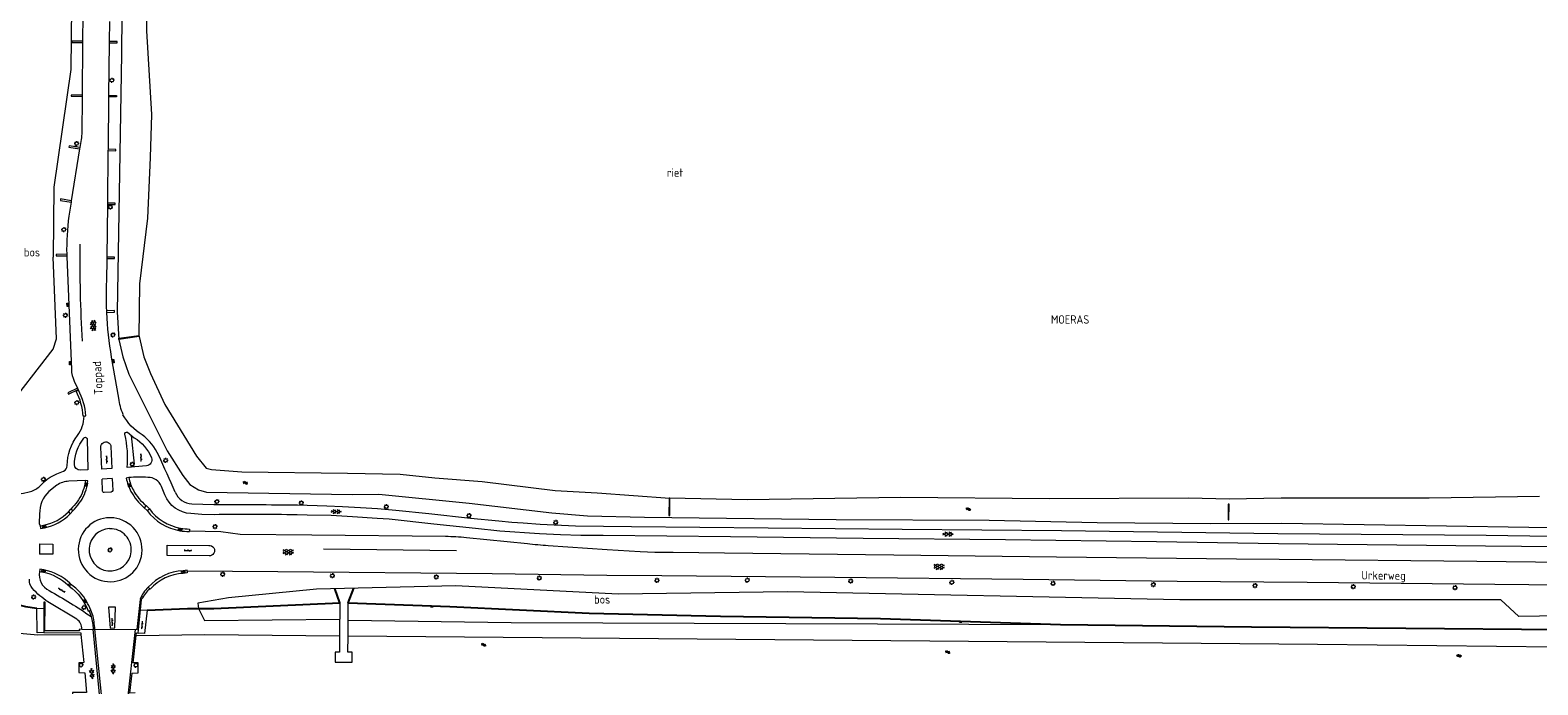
# Model space of a CAD drawing. Extents: x 168769 to 512904, y 516715 to 1559940.
# Tile 109 of 256: x 170317 to 170765, y 518942 to 519137. Entities that reach past the tile are written whole.
import ezdxf

# ---------------------------------------------------------------- set-up
doc = ezdxf.new("R2010")
doc.units = 0
doc.header["$MEASUREMENT"] = 0
doc.layers.get('0').update_dxf_attribs({"linetype": 'CONTINUOUS'})
for name, color, linetype, lineweight in [('B04_KUNSTWERK', 32, 'CONTINUOUS', 0), ('Q04_wegmarkering', 7, 'CONTINUOUS', 0), ('Q07_KADEMUUR', 7, 'CONTINUOUS', 0), ('Q10_steiger', 7, 'CONTINUOUS', 0), ('Q21_LANTAARNPAAL', 7, 'CONTINUOUS', 18), ('Q97_TROTTOIRKOLK', 7, 'CONTINUOUS', 0), ('S01_symb_gesloten_verh', 7, 'CONTINUOUS', 0), ('S02_symb_open_verh', 7, 'CONTINUOUS', 13), ('T09_INSTEEKSLOOT', 72, 'CONTINUOUS', 0), ('T51_CULTUURSCHEIDING', 3, 'CONTINUOUS', 0), ('V00_kant_verharding', 252, 'CONTINUOUS', 0)]:
    doc.layers.add(name, color=color, linetype=linetype, lineweight=lineweight)
for name, color, linetype in [('Q08_REMMINGSWERK', 7, 'CONTINUOUS'), ('S04_Talud', 7, 'CONTINUOUS'), ('S05_Water', 132, 'CONTINUOUS'), ('T20_TALUD', 34, 'CONTINUOUS'), ('Z05_Cultuuraanduiding', 3, 'CONTINUOUS'), ('Z06_STRAATNAAM', 7, 'CONTINUOUS')]:
    doc.layers.add(name, color=color, linetype=linetype)
doc.styles.add('ISOCP', font='isocp.shx', dxfattribs={"height": 1.8})

# ---------------------------------------------------------------- blocks, each defined once
blk = doc.blocks.new('Q21')
at = {"color": 0}
for points in [[(-1.5, 0), (-1, 0)], [(-1.06, 1.06), (-0.71, 0.71)], [(0, 1.5), (0, 1)], [(1.06, 1.06), (0.71, 0.71)], [(1.5, 0), (1, 0)], [(-1.06, -1.06), (-0.71, -0.71)], [(0, -1.5), (0, -1)], [(1.06, -1.06), (0.71, -0.71)]]:
    blk.add_lwpolyline(points, dxfattribs=at)
blk.add_circle((0, 0), 1, dxfattribs=at)
blk = doc.blocks.new('S05')
at = {"color": 0}
for p, q in [((0.08, 0.3), (0.38, 0.59)), ((0.11, -0.19), (0.41, 0.09)), ((0.38, 0.59), (0.68, 0.71)), ((0.41, 0.09), (0.71, 0.21)), ((0.68, 0.71), (1.01, 0.62)), ((0.71, 0.21), (1.02, 0.12)), ((1.01, 0.62), (1.33, 0.37)), ((1.02, 0.12), (1.36, -0.12)), ((1.33, 0.37), (1.66, 0.13)), ((1.66, 0.13), (1.97, 0.04)), ((1.97, 0.04), (2.28, 0.16)), ((2.28, 0.16), (2.58, 0.44)), ((1.36, -0.12), (1.68, -0.37)), ((1.68, -0.37), (2, -0.46)), ((2, -0.46), (2.31, -0.33)), ((2.31, -0.33), (2.61, -0.05))]:
    blk.add_line(p, q, dxfattribs=at)
blk = doc.blocks.new('S026')
for p, q in [((0, 0), (4.4, 0)), ((0.2, 0.5), (0.2, 0)), ((1.2, 0), (1.2, -0.5)), ((2.2, 0.5), (2.2, 0)), ((3.2, 0), (3.2, -0.5)), ((4.2, 0.5), (4.2, 0))]:
    blk.add_line(p, q)
blk = doc.blocks.new('S04')
at = {"color": 0}
for p, q in [((0, 0.5), (0.5, 0.5)), ((0, 0.25), (1, 0.25)), ((0, 0), (0.5, 0)), ((0, -0.25), (1, -0.25)), ((0, -0.5), (0.5, -0.5))]:
    blk.add_line(p, q, dxfattribs=at)
blk = doc.blocks.new('S014')
at = {"color": 0}
for p, q in [((0, -0.75), (4.2, 1.67)), ((0, 0.65), (1.78, 1.67)), ((5.07, -1.52), (0, 1.4)), ((2.64, -1.52), (0, 0)), ((1.08, -1.52), (6.15, 1.4)), ((6.15, -0.75), (1.95, 1.67)), ((3.51, -1.52), (6.15, 0)), ((6.15, 0.65), (4.37, 1.67))]:
    blk.add_line(p, q, dxfattribs=at)
blk = doc.blocks.new('S016')
at = {"color": 0, "linetype": 'Continuous'}
for points in [[(0.01, -0.38), (2.65, 1.15)], [(2.65, -1.15), (0.01, 0.38)], [(5.07, -1.15), (1.09, 1.15)], [(1.09, -1.15), (5.07, 1.15)], [(6.16, -0.38), (3.51, 1.15)], [(3.51, -1.15), (6.16, 0.37)]]:
    blk.add_lwpolyline(points, dxfattribs=at)
blk = doc.blocks.new('Q97')
blk.add_hatch(color=256).paths.add_polyline_path([(-1, 1), (-1, 0), (1, 1)])
blk.add_line((1, 1), (-1, 0))
at = {"color": 0}
for points in [[(-1, 0), (-1, 1), (1, 1), (1, 0), (-1, 0)], [(0, 0.8), (0, 1)]]:
    blk.add_lwpolyline(points, dxfattribs=at)

msp = doc.modelspace()

# ---------------------------------------------------------------- linework, layer by layer
at = {"layer": 'B04_KUNSTWERK'}
for points in [[(170343.87, 519044.73), (170343.85, 519045.11), (170349.82, 519045.91), (170349.87, 519045.59), (170343.87, 519044.73)], [(170332.07, 518958.52), (170332.1, 518958.1), (170321.88, 518958.12), (170321.96, 518966.69), (170321.56, 518966.69), (170321.55, 518964.77)], [(170332.8, 518958.62), (170349.31, 518958.57), (170350.23, 518967.5)], [(170350.26, 518964.34), (170350.58, 518967.5), (170350.23, 518967.5)], [(170321.55, 518964.77), (170321.51, 518957.65)], [(170349.55, 518957.48), (170350.26, 518964.34)], [(170321.51, 518957.65), (170332.52, 518957.57), (170332.57, 518957.02)], [(170332.57, 518957.02), (170333.39, 518948.69), (170331.94, 518948.65), (170331.94, 518945.75), (170333.69, 518945.68), (170334.27, 518939.86), (170330.1, 518939.82), (170330.04, 518935.88)], [(170332.8, 518958.62), (170332.07, 518958.52)], [(170348.72, 518939.69), (170347.05, 518939.67), (170347.8, 518945.6), (170349.59, 518945.64), (170349.59, 518948.59), (170348.1, 518948.62), (170348.97, 518956.8)], [(170348.97, 518956.8), (170349.05, 518957.52), (170349.55, 518957.48)]]:
    msp.add_lwpolyline(points, dxfattribs=at)
for points in [[(170507.5, 518992.41), (170507.54, 518997.53), (170507.29, 518997.53), (170507.25, 518992.41)], [(170673.39, 518995.76), (170673.35, 518991.16), (170673.6, 518991.16), (170673.64, 518995.76)]]:
    msp.add_lwpolyline(points, close=True, dxfattribs=at)
at = {"layer": 'Q04_wegmarkering'}
msp.add_lwpolyline([(170332.27, 519072.98, 0.017218), (170332.92, 519044.18)], format="xyb", dxfattribs=at)
msp.add_lwpolyline([(170404.66, 518982.47), (170444.14, 518982.03)], dxfattribs=at)
at = {"layer": 'Q07_KADEMUUR'}
for points in [[(170088.75, 518960.88), (170264.82, 518958.57), (170312.18, 518957.61), (170319.76, 518956.99), (170332.57, 518957.02)], [(170348.97, 518956.8), (170369.38, 518957.09), (170409.42, 518956.69)], [(170411.93, 518956.63), (170699.93, 518954.17), (170806.28, 518953.03), (171000, 518951.23), (171052.86, 518950.97)]]:
    msp.add_lwpolyline(points, dxfattribs=at)
at = {"layer": 'Q08_REMMINGSWERK'}
for points in [[(170409.53, 518966.44), (170408, 518970.68)], [(170411.99, 518966.45), (170413.64, 518970.8)]]:
    msp.add_lwpolyline(points, dxfattribs=at)
at = {"layer": 'Q10_steiger'}
for points in [[(170409.53, 518966.44), (170409.42, 518956.69)], [(170411.93, 518956.63), (170411.99, 518966.45)], [(170409.42, 518956.69), (170409.36, 518951.82), (170408.09, 518951.83), (170408.1, 518948.88), (170413.16, 518948.81), (170413.15, 518951.76), (170411.9, 518951.78), (170411.93, 518956.63)]]:
    msp.add_lwpolyline(points, dxfattribs=at)
at = {"layer": 'T09_INSTEEKSLOOT'}
for points in [[(170346.22, 519273.87), (170346.17, 519240.38), (170344.93, 519165.07), (170344.66, 519129.43), (170343.36, 519052.95), (170343.87, 519044.73)], [(170349.87, 519045.59), (170350.08, 519061.22), (170352.4, 519080.71), (170353.24, 519098.72), (170353.66, 519111.53), (170352.17, 519136.36), (170352.54, 519160.27), (170353.7, 519184.73), (170355.24, 519208.16), (170356.15, 519227.7), (170355.99, 519251.23), (170355.07, 519253.56), (170353.83, 519255.84), (170353.13, 519256.7)], [(170343.87, 519044.73), (170345.03, 519039.56), (170346.76, 519034.43), (170358.23, 519011.65), (170362.83, 519004.28), (170364.92, 519001.66), (170367.47, 519000), (170369.91, 518999.35), (170413.19, 518998.65), (170421.05, 518998.71), (170447.94, 518996.1), (170472.5, 518993.23), (170483.01, 518992.32), (170499.99, 518991.9), (170556.88, 518991.24), (170602.33, 518990.99), (170634.46, 518990.37), (170668.09, 518989.99), (170689.29, 518990.17), (170787.09, 518988.59)], [(170349.87, 519045.59), (170351.29, 519039.51), (170353.21, 519034.58), (170357.54, 519025.41), (170366.92, 519010.01), (170369.76, 519006.51), (170371.36, 519006.05), (170380.38, 519005.39), (170411.77, 519005.03), (170427.39, 519004.66), (170437.68, 519003.55), (170451.8, 519002.55), (170473.47, 518999.79), (170485.95, 518999.13), (170507.54, 518997.53)], [(170765.82, 518998.05), (170733.07, 518997.53), (170689.14, 518997.59), (170673.62, 518997.23), (170661.72, 518997.51), (170620.24, 518997.34), (170576.12, 518997.79), (170530.49, 518997.1), (170507.54, 518997.53)]]:
    msp.add_lwpolyline(points, dxfattribs=at)
at = {"layer": 'T20_TALUD'}
for points in [[(170151.13, 518967.09), (170159.51, 518968.62), (170167.79, 518969.1), (170179.43, 518969.44), (170199.64, 518971.21), (170225.75, 518970.51), (170246.36, 518969.28), (170292.34, 518968.19), (170309.49, 518967.1), (170316.13, 518965.36), (170319.49, 518964.83)], [(170352.2, 518964.24), (170364.19, 518964.78), (170372.01, 518964.75), (170409.53, 518966.44)], [(170411.99, 518966.45), (170442.19, 518965.41), (170483.59, 518963.42), (170522.6, 518962.48), (170570.11, 518961.79), (170623.56, 518960.02), (170680.31, 518959.31), (170817.84, 518958.1), (170861.96, 518957.02), (170931.41, 518956.62), (171018.15, 518955.56), (171050.31, 518954.97)]]:
    msp.add_lwpolyline(points, dxfattribs=at)
at = {"layer": 'T51_CULTUURSCHEIDING'}
for points in [[(170333.33, 519397.02), (170330.8, 519358.21), (170331.96, 519349.48), (170329.58, 519124.92), (170324.57, 519089.94), (170324.35, 519069.18)], [(170324.32, 519041.81), (170325.36, 519044.91), (170324.35, 519069.18)], [(170308.32, 519062.04), (170307.25, 519036.39), (170307.68, 519022.97), (170309.8, 519023.04), (170324.32, 519041.81)], [(171033.98, 518962.06), (170901.43, 518962.64), (170833.15, 518963.56), (170759.76, 518962.38), (170754.37, 518967.37), (170659.01, 518967.38), (170542.48, 518969.7), (170492.14, 518969.01), (170443.92, 518971.47), (170402.59, 518970.56), (170376.44, 518967.94), (170367.33, 518966.41), (170367.45, 518964.77), (170369.23, 518961.19), (170409.47, 518961.62)], [(170411.96, 518961.35), (170460.41, 518960.63), (170623.56, 518960.02)]]:
    msp.add_lwpolyline(points, dxfattribs=at)
at = {"layer": 'V00_kant_verharding'}
for points in [[(170333.26, 519148.9), (170333.06, 519133.29), (170333.06, 519132.9), (170332.89, 519117.28), (170332.89, 519116.88), (170332.82, 519105.77, -0.034073), (170332.54, 519103.49), (170332.26, 519101.73), (170332.19, 519101.32), (170329.72, 519085.92), (170329.66, 519085.51), (170328.98, 519081.3, 0.034618), (170328.34, 519070.03, 0.001359), (170328.35, 519069.59, 0.000867), (170328.35, 519069.31), (170329.74, 519035.74, 0.113924), (170330.57, 519032.35), (170331.56, 519030.27), (170331.74, 519029.88), (170331.85, 519029.65)], [(170360.56, 518999.33, 0.006599), (170355.67, 519010.26, 0.137541), (170350.73, 519016.33, -0.116639), (170345.03, 519022.32), (170345.12, 519022.39, -0.070008), (170343.79, 519027.22), (170341.7, 519039.43, -0.032023), (170340.25, 519052.72, -0.001052), (170340.23, 519053.16, -0.02136), (170340.26, 519062.09), (170340.34, 519068.76), (170340.34, 519069.14), (170340.53, 519084.78), (170340.53, 519085.2), (170340.71, 519100.79), (170340.72, 519101.2), (170340.9, 519116.82), (170340.91, 519117.2), (170341.09, 519132.82), (170341.1, 519133.24), (170341.17, 519139.2)], [(170333.52, 519021.88), (170333.26, 519021.88, 0.103854), (170331.15, 519029.34), (170331.85, 519029.65)], [(170334.06, 519021.97, 0.097747), (170331.85, 519029.65)], [(170312.99, 518998.6, -0.008854), (170315.47, 518999.03), (170317.17, 518999.41, 0.136621), (170320.16, 519000.97, -0.142616), (170327.41, 519005.54, 0.278063), (170328.51, 519007.24, -0.15725), (170331.53, 519016.18, 0.156941), (170333.52, 519021.88)], [(170338.48, 519012.69, -1.005325), (170341.48, 519012.86)], [(170329.01, 519002.6, 0.127015), (170325.42, 519001.4)], [(170333.74, 519001.86, -0.1109), (170331.48, 518996.49)], [(170332.09, 518996.04, 0.114694), (170334.46, 519001.54)], [(170346.01, 519003.51, 0.069482), (170347.44, 518999.53)], [(170352.47, 519003.72, 0.030613), (170346.82, 519003.67)], [(170346.82, 519003.67, 0.085232), (170348.15, 518999.89)], [(170356.52, 519001.06, 0.308455), (170352.47, 519003.72)], [(170323.08, 518999.58, 0.20665), (170320.3, 518992.88)], [(170339.52, 518999.2, -0.431146), (170338.99, 518999.67)], [(170342, 518999.87, -0.393573), (170341.51, 518999.33)], [(170347.44, 518999.53, 0.083627), (170351.39, 518994.73)], [(170348.15, 518999.89, 0.098328), (170351.94, 518995.33)], [(170365.23, 518992.96, -0.295138), (170357.53, 518998.55)], [(170360.56, 518999.33, 0.285956), (170365.48, 518995.9)], [(170321.59, 518989.54, 0.149846), (170328.83, 518993.48)], [(170321.72, 518988.79, 0.153724), (170329.35, 518992.89)], [(170331.48, 518996.49, -0.031364), (170329.61, 518994.32)], [(170330.17, 518993.76, 0.055095), (170332.09, 518996.04)], [(170352.26, 518993.88, 0.196785), (170361.98, 518987.89)], [(170352.9, 518994.39, 0.200499), (170362.15, 518988.68)], [(170372.08, 518995.66, -0.00358), (170396.94, 518995.54)], [(170396.77, 518992.59, 0.008155), (170372.12, 518992.64)], [(170341.14, 518991.74, 0.404942), (170331.78, 518982.45)], [(170341.02, 518988.52, 0.378859), (170335.01, 518982.71)], [(170347.5, 518981.66, 0.446856), (170341.15, 518988.49)], [(170350.74, 518982.07, 0.417779), (170341.36, 518991.73)], [(170362.15, 518988.68, 0.026011), (170364.84, 518988.38)], [(170361.98, 518987.89, 0.029257), (170364.78, 518987.63)], [(170370.58, 518983.5, -1.086707), (170370.64, 518980.44)], [(170440.87, 518986.22, -0.037815), (170447.08, 518985.84)], [(170465.18, 518984.04, 0.011744), (170471.4, 518983.54)], [(170331.78, 518982.45, 0.428409), (170341.45, 518972.74)], [(170335.01, 518982.71, 0.400613), (170340.6, 518975.95)], [(170340.6, 518975.95, 0.411729), (170347.5, 518981.66)], [(170341.45, 518972.74, 0.408234), (170350.74, 518982.07)], [(170320.26, 518975.7, 0.344578), (170323.16, 518970.12)], [(170328.71, 518971.67, 0.147415), (170321.43, 518975.47)], [(170329.26, 518972.26, 0.149433), (170321.55, 518976.24)], [(170362.94, 518975.98, 0.20068), (170352.58, 518971.08)], [(170362.98, 518975.18, 0.200717), (170353.18, 518970.54)], [(170318.21, 518970.71, -0.226775), (170317.26, 518973.5)], [(170322.75, 518966.77, -0.069944), (170318.21, 518970.71)], [(170323.16, 518970.12, -0.020671), (170335.57, 518962.42)], [(170329.06, 518971.4, -0.155937), (170334.72, 518963.99)], [(170332.47, 518969.39, 0.052949), (170329.52, 518972.01)], [(170352.58, 518971.08, 0.11773), (170350.19, 518967.58)], [(170352.96, 518970.72, 0.065773), (170350.67, 518967.56)], [(170335.48, 518964.26, 0.087322), (170332.47, 518969.39)], [(170332.8, 518958.62, 0.274562), (170331.34, 518961.63)], [(170335.57, 518962.42, -0.063879), (170336.23, 518958.63)], [(170336.75, 518958.61, 0.032157), (170336.04, 518963.02)]]:
    msp.add_lwpolyline(points, format="xyb", dxfattribs=at)
for points in [[(170333.06, 519133.29), (170329.85, 519133.34), (170329.84, 519132.95), (170333.06, 519132.9)], [(170341.09, 519132.82), (170343.3, 519132.79), (170343.3, 519133.21), (170341.1, 519133.24)], [(170332.89, 519117.28), (170329.68, 519117.32), (170329.67, 519116.94), (170332.89, 519116.88)], [(170340.91, 519117.2), (170343.12, 519117.17), (170343.11, 519116.79), (170340.9, 519116.82)], [(170332.26, 519101.73), (170329.06, 519102.24), (170328.98, 519101.83), (170332.19, 519101.32)], [(170340.71, 519100.79), (170342.94, 519100.77), (170342.94, 519101.17), (170340.72, 519101.2)], [(170329.72, 519085.92), (170326.55, 519086.43), (170326.46, 519086.02), (170329.66, 519085.51)], [(170340.53, 519084.78), (170342.78, 519084.76), (170342.78, 519085.17), (170340.53, 519085.2)], [(170328.34, 519070.03), (170325.17, 519069.96), (170325.2, 519069.56), (170328.35, 519069.59)], [(170340.34, 519068.76), (170342.57, 519068.73), (170342.58, 519069.12), (170340.34, 519069.14)], [(170340.25, 519052.72), (170342.52, 519052.83), (170342.51, 519053.26), (170340.23, 519053.16)], [(170331.56, 519030.27), (170328.66, 519028.83), (170328.86, 519028.45), (170331.74, 519029.88)], [(170333.52, 519021.88), (170334.06, 519021.97)], [(170347.53, 519016.21), (170348.37, 519007.67), (170347.62, 519006.77)], [(170338.76, 519006.16), (170338.48, 519012.69)], [(170341.48, 519012.86), (170341.75, 519006.33), (170338.76, 519006.16)], [(170333.9, 519002.85), (170329.01, 519002.6)], [(170334.46, 519001.54), (170334.66, 519002.72), (170333.9, 519002.85), (170333.74, 519001.86)], [(170341.87, 519003.37), (170338.87, 519003.17)], [(170338.99, 518999.67), (170338.87, 519003.17)], [(170341.87, 519003.37), (170342, 518999.87)], [(170346.82, 519003.67), (170346.01, 519003.51)], [(170325.42, 519001.4), (170323.08, 518999.58)], [(170341.51, 518999.33), (170339.52, 518999.2)], [(170357.53, 518998.55), (170356.52, 519001.06)], [(170320.3, 518992.88), (170320.21, 518990.03)], [(170328.83, 518993.48), (170329.35, 518992.89), (170330.17, 518993.76), (170329.61, 518994.32)], [(170328.83, 518993.48), (170329.61, 518994.32)], [(170329.35, 518992.89), (170330.17, 518993.76)], [(170351.94, 518995.33), (170351.39, 518994.73)], [(170351.39, 518994.73), (170352.26, 518993.88)], [(170351.94, 518995.33), (170352.9, 518994.39)], [(170352.26, 518993.88), (170352.9, 518994.39)], [(170372.12, 518992.64), (170368.48, 518992.69), (170365.23, 518992.96)], [(170365.48, 518995.9), (170372.08, 518995.66)], [(170399.8, 518992.53), (170396.77, 518992.59)], [(170396.94, 518995.54), (170405.65, 518995.26)], [(170652.12, 518984.62), (170607.23, 518985.15), (170564.93, 518985.6), (170525.56, 518986.06), (170487.71, 518986.5), (170481.12, 518986.47), (170475.08, 518986.64), (170468.78, 518986.98), (170457.05, 518987.8), (170449.8, 518988.59), (170437.38, 518989.88), (170424.16, 518991.3), (170420.58, 518991.56), (170413.29, 518992.04), (170406.92, 518992.37), (170399.8, 518992.53)], [(170405.65, 518995.26), (170410.31, 518995.11), (170415.61, 518994.77), (170420.66, 518994.49), (170426.16, 518994.01), (170435.89, 518992.97)], [(170435.89, 518992.97), (170448.25, 518991.63)], [(170320.21, 518990.03), (170320.42, 518989.33)], [(170320.42, 518989.33), (170321.59, 518989.54)], [(170320.42, 518989.33), (170320.55, 518988.55), (170321.72, 518988.79)], [(170341.15, 518988.49), (170341.02, 518988.52)], [(170341.36, 518991.73), (170341.14, 518991.74)], [(170364.84, 518988.38), (170364.8, 518987.86)], [(170448.25, 518991.63), (170456.72, 518990.84), (170460.61, 518990.42), (170463.94, 518990.25), (170469, 518989.85), (170479.53, 518989.29), (170496.16, 518989.17), (170536.7, 518988.72)], [(170536.7, 518988.72), (170576.53, 518988.33)], [(170576.53, 518988.33), (170623.87, 518987.91), (170688.15, 518987.06), (170750.02, 518986.54)], [(170320.24, 518983.95), (170324.25, 518983.88), (170324.24, 518980.9), (170320.24, 518980.96)], [(170320.24, 518983.95), (170320.24, 518980.96)], [(170370.64, 518980.44), (170358.2, 518980.55), (170358.2, 518983.6), (170370.58, 518983.5)], [(170364.78, 518987.63), (170364.8, 518987.86), (170374.15, 518987.62), (170379.89, 518986.86), (170401.21, 518986.68), (170440.87, 518986.22)], [(170447.08, 518985.84), (170465.18, 518984.04)], [(170471.4, 518983.54), (170488.94, 518982.28)], [(170749.8, 518983.32), (170688.31, 518984.01), (170652.12, 518984.62)], [(170750.02, 518986.54), (170788.85, 518985.97)], [(170488.94, 518982.28), (170498.73, 518981.7)], [(170498.73, 518981.7), (170503.01, 518981.56), (170508.48, 518981.52), (170523.72, 518981.29), (170574.07, 518980.69), (170622.4, 518980.17), (170675.83, 518979.56), (170688.55, 518979.42)], [(170688.55, 518979.42), (170747.27, 518978.82)], [(170803.38, 518982.76), (170749.8, 518983.32)], [(170321.55, 518976.24), (170320.4, 518976.46), (170320.26, 518975.7)], [(170321.43, 518975.47), (170320.26, 518975.7)], [(170488.82, 518974.62), (170454.72, 518975.12), (170391.08, 518975.72), (170364.12, 518975.89), (170364.1, 518976.14), (170362.94, 518975.98)], [(170364.12, 518975.89), (170364.16, 518975.34), (170362.98, 518975.18)], [(170505.17, 518974.46), (170488.82, 518974.62)], [(170747.27, 518978.82), (170816.85, 518978.01)], [(170329.26, 518972.26), (170328.71, 518971.67)], [(170329.06, 518971.4), (170328.71, 518971.67)], [(170329.52, 518972.01), (170329.06, 518971.4)], [(170329.52, 518972.01), (170329.26, 518972.26)], [(170352.58, 518971.08), (170352.96, 518970.72)], [(170352.96, 518970.72), (170353.18, 518970.54)], [(170556.5, 518974.01), (170505.17, 518974.46)], [(170612.43, 518973.41), (170556.5, 518974.01)], [(171028.79, 518968.99), (171000, 518969.28), (170958.43, 518969.7), (170888.12, 518970.5), (170823.38, 518971.21), (170752.62, 518971.94), (170696.87, 518972.51), (170658.21, 518972.83), (170612.43, 518973.41)], [(170331.34, 518961.63), (170322.75, 518966.77)], [(170350.67, 518967.56), (170350.19, 518967.58), (170350.23, 518967.5)], [(170321.51, 518957.65), (170319.56, 518957.59), (170319.49, 518964.83), (170321.55, 518964.77)], [(170334.72, 518963.99), (170335, 518964.06)], [(170335, 518964.06), (170335.48, 518964.26)], [(170335, 518964.06), (170335.57, 518962.42)], [(170336.04, 518963.02), (170335.48, 518964.26)], [(170342.8, 518965.18), (170340.78, 518965.13), (170341.23, 518958.96), (170342.6, 518959.02), (170342.8, 518965.18)], [(170350.26, 518964.34), (170352.2, 518964.24), (170351.49, 518957.38), (170349.55, 518957.48)], [(170338.43, 518936.23), (170336.23, 518958.61)], [(170339, 518936.23), (170336.75, 518958.61)], [(170348.66, 518958.57), (170346.16, 518936.17)]]:
    msp.add_lwpolyline(points, dxfattribs=at)
for points in [[(170334.65, 519005.97), (170332.36, 519005.9, -0.409654), (170330.65, 519007.52, -0.164456), (170333.42, 519015.34, -0.694709), (170334.44, 519015.24)], [(170346.38, 519017.19), (170348.38, 519015.5, -0.160647), (170353.58, 519009.51, -0.438779), (170352.09, 519007.12), (170346.35, 519006.66, 0.07556), (170345.64, 519016.52, -0.564538)]]:
    msp.add_lwpolyline(points, format="xyb", close=True, dxfattribs=at)

# ---------------------------------------------------------------- block references
at = {"layer": 'Q21_LANTAARNPAAL', "xscale": 0.5, "yscale": 0.5}
for p in [(170341.75, 519121.72), (170331.27, 519102.88), (170341.33, 519084.03), (170327.5, 519077.33), (170327.96, 519051.88), (170342.09, 519046.07), (170331.35, 519025.95), (170347.81, 519007.62), (170357.71, 519008.79), (170321.44, 519003.18), (170372.95, 518996.54), (170398.03, 518996.13), (170423.27, 518995.01), (170447.86, 518992.36), (170372.43, 518989.1), (170473.61, 518990.35), (170341.24, 518982.2), (170374.69, 518974.96), (170407.28, 518974.5), (170438.14, 518974.16), (170468.71, 518973.83), (170503.67, 518973.12), (170530.52, 518973.19), (170561.24, 518972.92), (170591.28, 518972.53), (170621.35, 518972.23), (170651.16, 518971.87), (170681.36, 518971.57), (170710.52, 518971.26), (170740.76, 518970.94), (170318.5, 518968.17), (170333.47, 518965.09), (170332.61, 518948.03), (170348.91, 518947.95)]:
    msp.add_blockref('Q21', p, dxfattribs=at)
at = {"layer": 'Q97_TROTTOIRKOLK'}
for p, xscale, yscale, rotation in [((170328.94, 519055.04), 0.5, 0.5, 92.40741384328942), ((170329.66, 519037.66), 0.5, 0.5, 92.11658782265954), ((170341.91, 519038.22), 0.4999999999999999, 0.4999999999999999, 278.9726266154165), ((170334.46, 519001.54), 0.4999999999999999, 0.4999999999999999, 79.3076136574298), ((170346.65, 519001.31), 0.4999999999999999, 0.4999999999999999, 289.3918966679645), ((170321.72, 518988.79), 0.5, 0.5, 11.13011108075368), ((170361.98, 518987.89), 0.5, 0.5, 350.3127276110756), ((170321.55, 518976.24), 0.4999999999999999, 0.4999999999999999, 168.2283480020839), ((170362.94, 518975.98), 0.4999999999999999, 0.4999999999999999, 185.4542749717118), ((170334.11, 518967.11), 0.4999999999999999, 0.4999999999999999, 120.1983859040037)]:
    msp.add_blockref('Q97', p, dxfattribs=dict(at, xscale=xscale, yscale=yscale, rotation=rotation))
at = {"layer": 'S01_symb_gesloten_verh'}
for name, p, xscale, yscale, rotation in [('S014', (170336.1, 519050.39), 0.4999999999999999, 0.4999999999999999, 272.7284913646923), ('S016', (170406.92, 518993.57), 0.5, 0.5, 359.4270613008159), ('S016', (170588.62, 518986.88), 0.5, 0.5, 359.3888681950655), ('S014', (170392.66, 518981.46), 0.5, 0.5, 1.444125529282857), ('S014', (170586.05, 518977.13), 0.5, 0.5, 359.3901002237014), ('S016', (170342.16, 518945.27), 0.5, 0.5, 89.50716988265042), ('S016', (170335.97, 518943.86), 0.5, 0.5, 95.63646595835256)]:
    msp.add_blockref(name, p, dxfattribs=dict(at, xscale=xscale, yscale=yscale, rotation=rotation))
at = {"layer": 'S02_symb_open_verh'}
for p, xscale, yscale, rotation in [((170350.48, 519008.53), 0.5, 0.5, 91.46703821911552), ((170340.28, 519007.96), 0.4999999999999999, 0.4999999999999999, 91.46703821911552), ((170363.2, 518982.02), 0.5, 0.5, 359.5301851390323), ((170325.86, 518970.79), 0.4999999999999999, 0.4999999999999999, 328.8486812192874), ((170341.94, 518959.71), 0.4999999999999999, 0.4999999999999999, 91.46703821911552), ((170350.66, 518958.78), 0.4999999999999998, 0.4999999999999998, 84.08163075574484)]:
    msp.add_blockref('S026', p, dxfattribs=dict(at, xscale=xscale, yscale=yscale, rotation=rotation))
at = {"layer": 'S04_Talud'}
for p, xscale, yscale, rotation in [((170436.76, 518965.6), 0.4999999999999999, 0.4999999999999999, 268.0280666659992), ((170593.85, 518961), 0.5, 0.5, 268.108933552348)]:
    msp.add_blockref('S04', p, dxfattribs=dict(at, xscale=xscale, yscale=yscale, rotation=rotation))
at = {"layer": 'S05_Water'}
for p, xscale, yscale, rotation in [((170380.76, 519002.12), 0.4999999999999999, 0.4999999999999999, 358.2810693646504), ((170595.58, 518994.28), 0.5, 0.5, 0.5538419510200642), ((170452.89, 518953.91), 0.4999999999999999, 0.4999999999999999, 173.2801201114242), ((170589.35, 518951.86), 0.5, 0.5, 356.5797131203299), ((170741.34, 518950.59), 0.5, 0.5, 9.631854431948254)]:
    msp.add_blockref('S05', p, dxfattribs=dict(at, xscale=xscale, yscale=yscale, rotation=rotation))

# ---------------------------------------------------------------- texts
at = {"layer": 'Z05_Cultuuraanduiding', "style": 'ISOCP'}
for s, p in [('riet', (170506.64, 519093.03)), ('bos', (170315.63, 519069.36)), ('MOERAS', (170620.72, 519049.39)), ('bos', (170485, 518966.23))]:
    msp.add_text(s, height=2.5, dxfattribs=at).set_placement(p)
at = {"layer": 'Z06_STRAATNAAM', "style": 'ISOCP'}
for s, rotation, p in [('Toppad', 93.088, (170339.05, 519028.38)), ('Urkerweg', 359.6554, (170712.94, 518973.39))]:
    msp.add_text(s, height=2.5, rotation=rotation, dxfattribs=at).set_placement(p)

doc.saveas('drawing.dxf')
